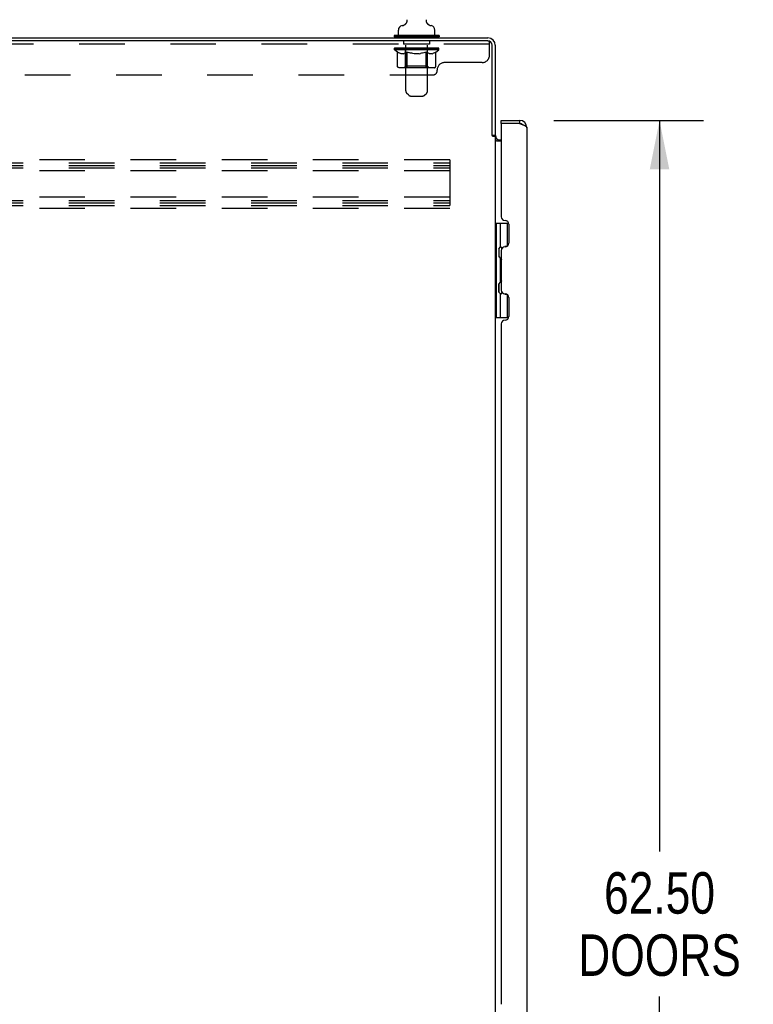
# Model space of a CAD drawing. Header units: inches. Extents: x 0 to 277, y 0 to 179.
# Tile 27 of 94: x 24 to 49, y 92 to 125. Entities that reach past the tile are written whole.
import ezdxf

# ---------------------------------------------------------------- set-up
doc = ezdxf.new("R2010")
doc.units = ezdxf.units.IN
doc.header["$LTSCALE"] = 15.20914
doc.header["$MEASUREMENT"] = 0
doc.linetypes.add('HIDDEN', pattern=[0.2, 0.1, -0.1])
doc.layers.get('0').update_dxf_attribs({"linetype": 'CONTINUOUS'})
for name, color, linetype in [('02___PRT_ALL_AXES', 7, 'CONTINUOUS'), ('DEFAULT_2', 8, 'HIDDEN'), ('DIMENSIONS', 7, 'CONTINUOUS')]:
    doc.layers.add(name, color=color, linetype=linetype)
doc.styles.get("Standard").update_dxf_attribs({"font": 'txt', "width": 0.8})
doc.dimstyles.new('DIMSTYLE_1', dxfattribs={"dimtxt": 1.382649, "dimasz": 1.626646, "dimexe": 0.09, "dimexo": 0.07, "dimgap": 0.0425, "dimtad": 0, "dimtih": 1, "dimtoh": 1, "dimzin": 4, "dimdsep": 46, "dimtxsty": 'Standard', "dimblk": '_FILLED', "dimblk1": '_FILLED', "dimblk2": '_FILLED', "dimcen": 0.09, "dimadec": 0, "dimazin": 0, "dimtfac": 1, "dimtofl": 0, "dimtmove": 0, "dimatfit": 3, "dimldrblk": '_FILLED', "dimfxl": 0, "dimtolj": 1, "dimtzin": 4, "dimarcsym": 0})

# ---------------------------------------------------------------- blocks, each defined once
blk = doc.blocks.new('_FILLED')
at = {"color": 0, "linetype": 'ByBlock'}
blk.add_solid([(0, 0), (-1, 0.2), (-1, -0.2)], dxfattribs=at)
blk = doc.blocks.new('*D21')
at = {"layer": 'DIMENSIONS', "color": 2, "linetype": 'Continuous'}
for p, q in [((42.282, 121.169), (47.277, 121.169)), ((45.813, 121.169), (45.813, 96.8)), ((45.813, 58.669), (45.813, 91.96)), ((42.282, 58.669), (47.277, 58.669))]:
    blk.add_line(p, q, dxfattribs=at)
at = {"layer": 'DIMENSIONS', "color": 2, "linetype": 'Continuous', "xscale": 1.6266460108, "yscale": 1.6266460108, "zscale": 1.6266460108}
for p, rotation in [((45.813, 121.169), 90), ((45.813, 58.669), 270)]:
    blk.add_blockref('_FILLED', p, dxfattribs=dict(at, rotation=rotation))
at = {"layer": 'DIMENSIONS', "color": 2, "linetype": 'Continuous', "insert": (45.813, 96.108), "char_height": 1.3826, "width": 5.5306, "attachment_point": 2, "line_spacing_factor": 0.9}
blk.add_mtext('62.50\\PDOORS', dxfattribs=at)

msp = doc.modelspace()

# ---------------------------------------------------------------- linework, layer by layer
at = {"color": 7, "linetype": 'Continuous'}
for p, q in [((38.036, 124.503), (38.037, 124.509)), ((38.036, 124.497), (38.036, 124.503)), ((38.036, 124.491), (38.036, 124.497)), ((38.037, 124.485), (38.036, 124.491)), ((38.037, 124.514), (38.038, 124.52)), ((38.037, 124.508), (38.038, 124.514)), ((38.037, 124.479), (38.037, 124.485)), ((38.038, 124.473), (38.037, 124.48)), ((38.038, 124.52), (38.039, 124.525)), ((38.039, 124.467), (38.038, 124.474)), ((38.051, 124.429), (38.048, 124.435)), ((37.101, 124.017), (37.101, 124.173)), ((37.32, 124.367), (37.315, 124.364)), ((38.321, 124.017), (38.321, 124.173)), ((36.961, 123.997), (36.961, 123.955)), ((38.461, 123.997), (36.961, 123.997)), ((38.461, 123.955), (36.961, 123.955)), ((36.996, 123.955), (36.996, 123.919)), ((38.426, 123.955), (38.426, 123.919)), ((38.461, 123.997), (38.461, 123.955)), ((40.536, 121.065), (40.536, 121.169)), ((41.143, 121.169), (41.143, 121.065)), ((40.556, 121.065), (40.536, 121.065)), ((40.232, 120.679), (40.336, 120.679)), ((40.336, 117.744), (40.78, 117.744)), ((40.376, 114.595), (40.376, 117.744)), ((40.513, 116.955), (40.513, 117.744)), ((40.73, 117.744), (40.73, 116.975)), ((40.45, 116.891), (40.513, 116.955)), ((40.45, 116.891), (40.45, 116.629)), ((40.466, 116.613), (40.466, 116.907)), ((40.714, 116.967), (40.65, 116.967)), ((40.45, 116.629), (40.513, 116.565)), ((40.513, 115.774), (40.513, 116.565)), ((40.45, 115.71), (40.513, 115.774)), ((40.45, 115.448), (40.45, 115.71)), ((40.466, 115.432), (40.466, 115.726)), ((40.45, 115.448), (40.513, 115.384)), ((40.513, 114.595), (40.513, 115.384)), ((40.65, 115.372), (40.714, 115.372)), ((40.73, 115.364), (40.73, 114.595)), ((40.336, 114.595), (40.78, 114.595))]:
    msp.add_line(p, q, dxfattribs=at)
at = {"color": 3, "linetype": 'Continuous'}
for p, q in [((4.388, 123.919), (40.09, 123.919)), ((40.089, 123.815), (4.451, 123.815)), ((40.232, 120.668), (40.232, 123.672)), ((40.336, 123.673), (40.336, 120.666)), ((40.536, 121.169), (41.143, 121.169)), ((40.536, 121.045), (40.536, 117.954)), ((41.143, 121.065), (40.556, 121.065)), ((41.39, 120.923), (41.39, 58.916)), ((40.246, 120.646), (40.244, 120.65)), ((40.336, 120.627), (40.262, 120.627)), ((40.336, 120.627), (40.336, 59.212)), ((40.536, 120.471), (40.377, 120.471)), ((40.479, 120.523), (40.536, 120.523)), ((40.66, 117.83), (40.662, 117.83)), ((40.786, 117.706), (40.786, 117.079)), ((40.662, 116.955), (40.66, 116.955)), ((40.536, 116.831), (40.536, 115.508)), ((40.66, 115.384), (40.662, 115.384)), ((40.786, 115.26), (40.786, 114.633)), ((40.536, 114.385), (40.536, 91.704)), ((40.662, 114.509), (40.66, 114.509))]:
    msp.add_line(p, q, dxfattribs=at)
at = {"color": 7, "linetype": 'Continuous'}
for points in [[(37.383, 124.525), (37.384, 124.52), (37.385, 124.514), (37.386, 124.509), (37.386, 124.503), (37.386, 124.497), (37.386, 124.491), (37.386, 124.485), (37.385, 124.479), (37.385, 124.474), (37.384, 124.468), (37.383, 124.462), (37.381, 124.456), (37.38, 124.451), (37.378, 124.445), (37.376, 124.44), (37.374, 124.434), (37.372, 124.429), (37.369, 124.424), (37.366, 124.419), (37.363, 124.414), (37.36, 124.409), (37.357, 124.404), (37.354, 124.399), (37.35, 124.395), (37.346, 124.39), (37.342, 124.386), (37.338, 124.382), (37.334, 124.378), (37.329, 124.374), (37.325, 124.37), (37.32, 124.367)], [(38.048, 124.435), (38.046, 124.44), (38.044, 124.446), (38.043, 124.451), (38.041, 124.457), (38.04, 124.462), (38.039, 124.468)], [(38.048, 124.434), (38.047, 124.439), (38.045, 124.445), (38.043, 124.45), (38.041, 124.456), (38.04, 124.462), (38.039, 124.467)], [(38.101, 124.368), (38.1, 124.369), (38.097, 124.371), (38.093, 124.374), (38.089, 124.377), (38.086, 124.381), (38.082, 124.384), (38.079, 124.388), (38.075, 124.392), (38.072, 124.396), (38.068, 124.4), (38.065, 124.404), (38.062, 124.409), (38.059, 124.414), (38.056, 124.419), (38.053, 124.424), (38.051, 124.429)], [(38.107, 124.364), (38.104, 124.366), (38.101, 124.368)]]:
    msp.add_lwpolyline(points, dxfattribs=at)
at = {"color": 3, "linetype": 'Continuous'}
for points in [[(41.143, 121.065), (41.173, 121.055), (41.188, 121.049), (41.202, 121.044), (41.217, 121.038), (41.228, 121.034)], [(41.228, 121.034), (41.244, 121.027), (41.258, 121.022), (41.271, 121.016), (41.283, 121.011), (41.295, 121.005), (41.307, 121), (41.318, 120.994), (41.328, 120.989), (41.337, 120.983), (41.346, 120.978), (41.354, 120.972), (41.362, 120.967), (41.368, 120.961), (41.374, 120.956), (41.379, 120.95), (41.383, 120.945), (41.386, 120.939), (41.388, 120.934), (41.389, 120.928), (41.39, 120.923)], [(40.244, 120.65), (40.243, 120.651), (40.242, 120.653), (40.241, 120.655), (40.24, 120.656), (40.239, 120.658), (40.238, 120.66), (40.236, 120.662), (40.235, 120.664), (40.234, 120.666), (40.232, 120.668)], [(40.262, 120.627), (40.26, 120.629), (40.258, 120.63), (40.256, 120.632), (40.255, 120.633), (40.253, 120.635), (40.252, 120.636), (40.251, 120.638), (40.25, 120.639), (40.249, 120.64), (40.248, 120.642), (40.247, 120.643), (40.246, 120.644), (40.246, 120.646)], [(40.352, 120.497), (40.35, 120.498), (40.347, 120.499), (40.345, 120.501), (40.343, 120.502), (40.341, 120.503), (40.34, 120.505), (40.338, 120.506), (40.337, 120.508), (40.337, 120.509), (40.336, 120.511), (40.336, 120.512)], [(40.377, 120.471), (40.377, 120.474), (40.376, 120.475), (40.376, 120.477), (40.375, 120.479), (40.375, 120.481), (40.374, 120.482), (40.372, 120.484), (40.371, 120.485), (40.369, 120.487), (40.367, 120.488), (40.366, 120.49), (40.364, 120.491), (40.361, 120.492), (40.359, 120.493), (40.357, 120.495), (40.352, 120.497)]]:
    msp.add_lwpolyline(points, dxfattribs=at)
at = {"color": 7, "linetype": 'Continuous'}
for centre, radius, start, end in [((37.258, 124.173), 0.157, 101.6478, 180), ((37.175, 124.578), 0.257, 281.6478, 311.9718), ((38.248, 124.578), 0.257, 228.028, 258.3522), ((38.164, 124.173), 0.157, 0, 78.3522), ((37.121, 124.017), 0.02, 180, 270), ((38.301, 124.017), 0.02, 270, 360), ((41.143, 120.923), 0.142, 48.6168, 90), ((41.136, 120.915), 0.15, 51.933, 83.1405), ((40.45, 116.863), 0.116, 20.3542, 57.1581), ((40.45, 116.657), 0.116, 302.8419, 317.2803), ((40.986, 116.39), 0.472, 162.3081, 180), ((40.986, 115.949), 0.472, 180, 197.6919), ((40.45, 115.682), 0.116, 42.7197, 57.1581), ((40.45, 115.476), 0.116, 302.8419, 339.6433)]:
    msp.add_arc(centre, radius, start, end, dxfattribs=at)
at = {"color": 3, "linetype": 'Continuous'}
for centre, radius, start, end in [((40.089, 123.672), 0.143, 0, 90), ((40.09, 123.673), 0.246, 0, 90), ((41.143, 120.923), 0.246, 0, 90), ((40.556, 121.045), 0.02, 90, 180), ((40.479, 120.666), 0.142, 180, 270), ((40.66, 117.954), 0.124, 180, 270), ((40.662, 117.706), 0.124, 0, 90), ((40.66, 116.831), 0.124, 90, 179.9999), ((40.662, 117.079), 0.124, 270, 360), ((40.66, 115.508), 0.124, 180, 270), ((40.662, 115.26), 0.124, 0, 90), ((40.662, 114.633), 0.124, 270, 360), ((40.66, 114.385), 0.124, 90, 179.9999)]:
    msp.add_arc(centre, radius, start, end, dxfattribs=at)
at = {"layer": '02___PRT_ALL_AXES', "color": 8, "linetype": 'HIDDEN'}
for p, q in [((37.269, 123.815), (37.269, 123.711)), ((38.144, 123.815), (37.269, 123.815)), ((38.144, 123.815), (38.144, 123.711)), ((38.144, 123.711), (37.269, 123.711))]:
    msp.add_line(p, q, dxfattribs=at)
at = {"layer": 'DEFAULT_2', "color": 8, "linetype": 'HIDDEN'}
for p, q in [((37.306, 123.997), (37.306, 123.919)), ((37.346, 122.152), (37.346, 123.967)), ((38.076, 122.152), (38.076, 123.967)), ((38.116, 123.997), (38.116, 123.919)), ((40.089, 123.815), (40.144, 123.815)), ((40.144, 123.345), (40.144, 123.815)), ((40.144, 123.711), (4.519, 123.711)), ((36.968, 123.523), (36.968, 123.577)), ((38.455, 123.523), (36.968, 123.523)), ((37.076, 123.447), (36.968, 123.523)), ((36.979, 123.57), (36.979, 123.577)), ((36.99, 123.566), (36.99, 123.57)), ((36.99, 123.566), (38.433, 123.566)), ((37, 123.566), (37, 123.57)), ((37.001, 123.566), (37.001, 123.57)), ((37.013, 123.57), (37.013, 123.577)), ((37.032, 123.566), (37.032, 123.57)), ((37.034, 123.566), (37.034, 123.57)), ((37.067, 123.57), (37.067, 123.577)), ((37.076, 122.968), (37.076, 123.447)), ((37.076, 123.447), (37.096, 123.434)), ((37.085, 123.566), (37.085, 123.57)), ((37.088, 123.566), (37.088, 123.57)), ((37.324, 123.569), (37.095, 123.569)), ((37.115, 123.422), (37.095, 123.434)), ((37.135, 123.412), (37.115, 123.422)), ((37.154, 123.404), (37.134, 123.412)), ((37.142, 123.57), (37.142, 123.577)), ((37.143, 123.566), (37.143, 123.569)), ((37.144, 123.566), (37.144, 123.569)), ((37.147, 123.566), (37.147, 123.569)), ((37.156, 123.566), (37.156, 123.57)), ((37.157, 123.566), (37.157, 123.569)), ((37.161, 123.566), (37.161, 123.57)), ((37.164, 123.566), (37.164, 123.571)), ((37.168, 123.566), (37.168, 123.569)), ((37.187, 123.566), (37.187, 123.569)), ((37.205, 123.566), (37.205, 123.569)), ((37.208, 123.566), (37.208, 123.573)), ((37.233, 123.57), (37.233, 123.577)), ((37.233, 123.566), (37.233, 123.569)), ((37.245, 123.566), (37.245, 123.57)), ((37.25, 123.566), (37.25, 123.57)), ((37.258, 123.566), (37.258, 123.569)), ((37.274, 123.566), (37.274, 123.574)), ((37.294, 123.566), (37.294, 123.569)), ((37.297, 123.566), (37.297, 123.569)), ((37.335, 123.412), (37.315, 123.404)), ((37.324, 123.566), (37.324, 123.569)), ((37.354, 123.422), (37.334, 123.412)), ((37.403, 123.569), (37.337, 123.569)), ((37.34, 123.57), (37.34, 123.577)), ((37.345, 122.971), (37.345, 123.519)), ((37.348, 123.566), (37.348, 123.57)), ((37.353, 123.566), (37.353, 123.57)), ((37.374, 123.434), (37.354, 123.422)), ((37.36, 123.566), (37.36, 123.576)), ((37.368, 123.566), (37.368, 123.569)), ((37.393, 123.447), (37.373, 123.434)), ((37.379, 123.566), (37.379, 123.569)), ((37.393, 122.968), (37.393, 123.447)), ((37.393, 123.447), (37.434, 123.434)), ((37.403, 123.566), (37.403, 123.569)), ((37.49, 123.569), (37.428, 123.569)), ((37.473, 123.422), (37.433, 123.434)), ((37.452, 123.566), (37.452, 123.569)), ((37.457, 123.57), (37.457, 123.577)), ((37.461, 123.566), (37.461, 123.57)), ((37.464, 123.566), (37.464, 123.577)), ((37.468, 123.566), (37.468, 123.57)), ((37.512, 123.412), (37.472, 123.422)), ((37.477, 123.566), (37.477, 123.57)), ((37.49, 123.566), (37.49, 123.569)), ((37.55, 123.404), (37.511, 123.412)), ((37.585, 123.569), (37.527, 123.569)), ((37.543, 123.566), (37.543, 123.569)), ((37.577, 123.569), (37.711, 123.577)), ((37.582, 123.57), (37.582, 123.577)), ((37.583, 123.577), (37.582, 123.577)), ((37.583, 123.57), (37.583, 123.577)), ((37.583, 123.566), (37.583, 123.57)), ((37.585, 123.566), (37.585, 123.569)), ((37.588, 123.566), (37.588, 123.57)), ((37.589, 123.566), (37.589, 123.57)), ((37.683, 123.569), (37.632, 123.569)), ((37.64, 123.566), (37.64, 123.569)), ((37.683, 123.566), (37.683, 123.569)), ((37.708, 123.57), (37.708, 123.57)), ((37.708, 123.566), (37.708, 123.57)), ((37.708, 123.566), (37.708, 123.57)), ((37.711, 123.57), (37.711, 123.577)), ((37.711, 123.577), (37.846, 123.569)), ((37.714, 123.566), (37.714, 123.57)), ((37.714, 123.57), (37.715, 123.57)), ((37.715, 123.566), (37.715, 123.57)), ((37.739, 123.566), (37.739, 123.569)), ((37.739, 123.569), (37.79, 123.569)), ((37.782, 123.566), (37.782, 123.569)), ((37.833, 123.566), (37.833, 123.57)), ((37.835, 123.566), (37.835, 123.57)), ((37.838, 123.566), (37.838, 123.569)), ((37.838, 123.569), (37.895, 123.569)), ((37.84, 123.57), (37.84, 123.577)), ((37.84, 123.57), (37.84, 123.577)), ((37.84, 123.577), (37.84, 123.577)), ((37.84, 123.566), (37.84, 123.57)), ((37.912, 123.412), (37.873, 123.404)), ((37.879, 123.566), (37.879, 123.569)), ((37.95, 123.422), (37.911, 123.412)), ((37.932, 123.566), (37.932, 123.569)), ((37.932, 123.569), (37.995, 123.569)), ((37.946, 123.566), (37.946, 123.57)), ((37.989, 123.434), (37.95, 123.422)), ((37.955, 123.566), (37.955, 123.57)), ((37.958, 123.566), (37.958, 123.577)), ((37.961, 123.566), (37.961, 123.57)), ((37.966, 123.57), (37.966, 123.577)), ((37.971, 123.566), (37.971, 123.569)), ((38.029, 123.447), (37.989, 123.434)), ((38.02, 123.566), (38.02, 123.569)), ((38.02, 123.569), (38.085, 123.569)), ((38.029, 122.968), (38.029, 123.447)), ((38.029, 123.447), (38.049, 123.434)), ((38.044, 123.566), (38.044, 123.569)), ((38.069, 123.422), (38.049, 123.434)), ((38.055, 123.566), (38.055, 123.569)), ((38.063, 123.566), (38.063, 123.576)), ((38.069, 123.566), (38.069, 123.57)), ((38.088, 123.412), (38.069, 123.422)), ((38.075, 123.566), (38.075, 123.57)), ((38.077, 122.971), (38.077, 123.519)), ((38.083, 123.57), (38.083, 123.577)), ((38.107, 123.404), (38.088, 123.412)), ((38.098, 123.566), (38.098, 123.569)), ((38.098, 123.569), (38.455, 123.569)), ((38.126, 123.566), (38.126, 123.569)), ((38.128, 123.566), (38.128, 123.569)), ((38.149, 123.566), (38.149, 123.574)), ((38.165, 123.566), (38.165, 123.569)), ((38.173, 123.566), (38.173, 123.57)), ((38.178, 123.566), (38.178, 123.57)), ((38.189, 123.57), (38.189, 123.577)), ((38.189, 123.566), (38.189, 123.569)), ((38.215, 123.566), (38.215, 123.573)), ((38.217, 123.566), (38.217, 123.569)), ((38.236, 123.566), (38.236, 123.569)), ((38.255, 123.566), (38.255, 123.569)), ((38.259, 123.566), (38.259, 123.571)), ((38.262, 123.566), (38.262, 123.57)), ((38.266, 123.566), (38.266, 123.57)), ((38.266, 123.566), (38.266, 123.569)), ((38.288, 123.412), (38.269, 123.404)), ((38.276, 123.566), (38.276, 123.569)), ((38.279, 123.566), (38.279, 123.569)), ((38.279, 123.566), (38.279, 123.569)), ((38.281, 123.57), (38.281, 123.577)), ((38.308, 123.422), (38.288, 123.412)), ((38.327, 123.434), (38.307, 123.422)), ((38.313, 123.573), (38.454, 123.575)), ((38.313, 123.569), (38.313, 123.573)), ((38.347, 123.447), (38.327, 123.434)), ((38.335, 123.566), (38.335, 123.57)), ((38.338, 123.566), (38.338, 123.57)), ((38.347, 123.447), (38.455, 123.523)), ((38.347, 122.968), (38.347, 123.447)), ((38.355, 123.57), (38.355, 123.577)), ((38.388, 123.566), (38.388, 123.57)), ((38.39, 123.566), (38.39, 123.57)), ((38.41, 123.57), (38.41, 123.577)), ((38.421, 123.566), (38.421, 123.57)), ((38.422, 123.566), (38.422, 123.57)), ((38.433, 123.566), (38.433, 123.57)), ((38.443, 123.57), (38.443, 123.577)), ((38.454, 123.569), (38.454, 123.575)), ((38.455, 123.523), (38.455, 123.57)), ((37.173, 123.397), (37.153, 123.404)), ((37.192, 123.392), (37.173, 123.397)), ((37.277, 123.392), (37.192, 123.392)), ((37.277, 123.392), (37.296, 123.397)), ((37.316, 123.404), (37.296, 123.397)), ((37.588, 123.397), (37.549, 123.404)), ((37.626, 123.392), (37.587, 123.397)), ((37.797, 123.392), (37.626, 123.392)), ((37.797, 123.392), (37.835, 123.397)), ((37.873, 123.404), (37.835, 123.397)), ((38.126, 123.397), (38.107, 123.404)), ((38.145, 123.392), (38.126, 123.397)), ((38.231, 123.392), (38.145, 123.392)), ((38.231, 123.392), (38.25, 123.397)), ((38.269, 123.404), (38.25, 123.397)), ((39.894, 123.095), (38.644, 123.095)), ((38.297, 122.924), (37.126, 122.924)), ((37.345, 122.971), (37.299, 122.924)), ((38.077, 122.971), (37.345, 122.971)), ((37.397, 122.945), (37.396, 122.95)), ((37.399, 122.94), (37.397, 122.945)), ((37.407, 122.929), (37.404, 122.932)), ((37.412, 122.926), (37.41, 122.927)), ((37.416, 122.925), (37.412, 122.926)), ((37.418, 122.924), (37.415, 122.925)), ((38.077, 122.971), (38.124, 122.924)), ((38.394, 122.815), (38.394, 122.845)), ((6.394, 122.69), (38.269, 122.69)), ((37.447, 122.01), (37.376, 122.081)), ((37.518, 121.98), (37.905, 121.98)), ((37.976, 122.01), (38.047, 122.081)), ((38.815, 119.857), (4.815, 119.857)), ((38.815, 119.857), (38.815, 118.232)), ((4.815, 119.753), (38.815, 119.753)), ((4.815, 119.669), (38.815, 119.669)), ((4.815, 119.586), (38.815, 119.586)), ((38.815, 119.482), (4.815, 119.482)), ((38.815, 118.607), (4.815, 118.607)), ((4.815, 118.503), (38.815, 118.503)), ((4.815, 118.419), (38.815, 118.419)), ((4.815, 118.336), (38.815, 118.336)), ((38.815, 118.232), (4.815, 118.232))]:
    msp.add_line(p, q, dxfattribs=at)
for points in [[(37.126, 122.924), (37.12, 122.925), (37.114, 122.926), (37.108, 122.927), (37.102, 122.929), (37.097, 122.932), (37.092, 122.936), (37.087, 122.94), (37.083, 122.945), (37.08, 122.95), (37.078, 122.955), (37.076, 122.961), (37.076, 122.968)], [(37.394, 122.955), (37.394, 122.961), (37.393, 122.968)], [(37.396, 122.95), (37.394, 122.955), (37.394, 122.961), (37.393, 122.968)], [(37.41, 122.927), (37.407, 122.929), (37.404, 122.932), (37.401, 122.936), (37.399, 122.94)], [(38.004, 122.924), (38.007, 122.925), (38.01, 122.926), (38.013, 122.927), (38.016, 122.929), (38.019, 122.932), (38.021, 122.936), (38.023, 122.94), (38.025, 122.945), (38.027, 122.95), (38.028, 122.955), (38.029, 122.961), (38.029, 122.968)], [(38.297, 122.924), (38.303, 122.925), (38.309, 122.926), (38.315, 122.927), (38.32, 122.929), (38.326, 122.932), (38.331, 122.936), (38.335, 122.94), (38.339, 122.945), (38.342, 122.95), (38.345, 122.955), (38.346, 122.961), (38.347, 122.968)]]:
    msp.add_lwpolyline(points, dxfattribs=at)
for centre, radius, start, end in [((37.316, 123.967), 0.03, 0, 90), ((38.106, 123.967), 0.03, 90, 180), ((37.299, 123.519), 0.0466, 0, 90), ((38.124, 123.519), 0.0466, 90, 180), ((38.644, 122.845), 0.25, 90, 180), ((39.894, 123.345), 0.25, 270, 360), ((38.269, 122.815), 0.125, 270, 360), ((37.446, 122.152), 0.1, 180, 225), ((37.976, 122.152), 0.1, 315, 360), ((37.518, 122.08), 0.1, 225, 270), ((37.905, 122.08), 0.1, 270, 315)]:
    msp.add_arc(centre, radius, start, end, dxfattribs=at)
for centre, major_axis, ratio, start_param, end_param in [((37.711, 123.577), (0.743, 0.008), 0.059247, 2.966439, 3.140971), ((36.945, 123.564), (0.232, 0), 0.060167, 0.426548, 1.470503), ((37.711, 123.577), (0.744, 0), 0.060167, 3.141593, 3.316126), ((36.945, 123.556), (0.232, 0.002), 0.059247, 1.374323, 1.469882), ((37.711, 123.577), (0.743, 0.015), 0.056515, 2.79136, 2.965893), ((36.916, 123.564), (0.232, 0.002), 0.059247, 0.251393, 1.295349), ((36.996, 123.564), (0.232, -0.002), 0.059247, 0.601702, 1.645657), ((37.711, 123.577), (0.743, -0.008), 0.059247, -2.966439, -2.791906), ((36.996, 123.556), (0.232, 0), 0.060167, 1.549477, 1.645036), ((36.916, 123.556), (0.232, 0.005), 0.056515, 1.199244, 1.294804), ((37, 123.558), (0.192, 0.002), 0.059247, 1.051627, 1.625044), ((36.977, 123.558), (0.192, 0.004), 0.056515, 0.876548, 1.449966), ((37.045, 123.558), (0.192, 0), 0.060167, 1.226781, 1.800198), ((37.711, 123.577), (0.743, 0.022), 0.052059, 2.616423, 2.790956), ((36.912, 123.564), (0.232, 0.005), 0.056515, 0.076315, 1.120271), ((37.07, 123.564), (0.232, -0.005), 0.056515, 0.77678, 1.820736), ((37.711, 123.577), (0.743, -0.015), 0.056515, -2.79136, -2.616827), ((37.07, 123.556), (0.232, -0.002), 0.059247, 1.724631, 1.82019), ((36.912, 123.556), (0.232, 0.007), 0.052059, 1.024308, 1.119867), ((36.976, 123.558), (0.192, 0.006), 0.052059, 0.701611, 1.275029), ((37.11, 123.558), (0.192, -0.002), 0.059247, 1.401935, 1.975352), ((37.711, 123.577), (0.743, 0.029), 0.046022, 2.441677, 2.61621), ((37.163, 123.564), (0.232, -0.007), 0.052059, 0.951717, 1.995673), ((36.932, 123.564), (0.232, 0.007), 0.052059, -0.098622, 0.945334), ((37.711, 123.577), (0.743, -0.022), 0.052059, -2.616423, -2.441891), ((37.163, 123.556), (0.232, -0.005), 0.056515, 1.899709, 1.995269), ((36.932, 123.556), (0.232, 0.009), 0.046022, 0.849561, 0.945121), ((36.998, 123.558), (0.192, 0.007), 0.046022, 0.526865, 1.100283), ((37.193, 123.558), (0.192, -0.004), 0.056515, 1.577013, 2.150431), ((37.711, 123.577), (0.743, 0.034), 0.038593, 2.267147, 2.44168), ((37.272, 123.564), (0.232, -0.009), 0.046022, 1.126463, 2.170419), ((36.976, 123.564), (0.232, 0.009), 0.046022, -0.273368, 0.770588), ((37.711, 123.577), (0.743, -0.029), 0.046022, -2.441677, -2.267144), ((37.272, 123.556), (0.232, -0.007), 0.052059, 2.074646, 2.170205), ((36.976, 123.556), (0.232, 0.011), 0.038593, 0.675031, 0.77059), ((37.041, 123.558), (0.192, 0.009), 0.038593, 0.352335, 0.925752), ((37.292, 123.558), (0.192, -0.006), 0.052059, 1.75195, 2.325367), ((37.711, 123.577), (0.743, 0.039), 0.030002, 2.09283, 2.267363), ((37.395, 123.564), (0.232, -0.011), 0.038593, 1.300994, 2.344949), ((37.042, 123.564), (0.232, 0.011), 0.038593, -0.447899, 0.596057), ((37.711, 123.577), (0.743, -0.034), 0.038593, -2.267147, -2.092614), ((37.395, 123.556), (0.232, -0.009), 0.046022, 2.249392, 2.344952), ((37.042, 123.556), (0.232, 0.012), 0.030002, 0.500714, 0.596274), ((37.105, 123.558), (0.192, 0.01), 0.030002, 0.178018, 0.751436), ((37.404, 123.558), (0.192, -0.007), 0.046022, 1.926696, 2.500114), ((37.128, 123.564), (0.232, 0.012), 0.030002, -0.622215, 0.421741), ((37.711, 123.577), (0.743, 0.042), 0.020513, 1.918702, 2.093235), ((37.528, 123.564), (0.232, -0.012), 0.030002, 1.47531, 2.519266), ((37.711, 123.577), (0.743, -0.039), 0.030002, -2.09283, -1.918297), ((37.528, 123.556), (0.232, -0.011), 0.038593, 2.423923, 2.519482), ((37.128, 123.556), (0.232, 0.013), 0.020513, 0.326586, 0.422146), ((37.187, 123.558), (0.192, 0.011), 0.020513, 0.00389, 0.577307), ((37.525, 123.558), (0.192, -0.009), 0.038593, 2.101227, 2.674644), ((37.232, 123.564), (0.232, 0.013), 0.020513, -0.796343, 0.247613), ((37.711, 123.577), (0.743, 0.044), 0.010411, 1.744712, 1.919245), ((37.666, 123.564), (0.232, -0.013), 0.020513, 1.649438, 2.693394), ((37.711, 123.577), (0.743, -0.042), 0.020513, -1.918702, -1.744169), ((37.666, 123.556), (0.232, -0.012), 0.030002, 2.598239, 2.693799), ((37.232, 123.556), (0.232, 0.014), 0.010411, 0.152596, 0.248156), ((37.285, 123.558), (0.192, 0.011), 0.010411, 6.113086, 6.686503), ((37.652, 123.558), (0.192, -0.01), 0.030002, 2.275543, 2.848961), ((37.351, 123.564), (0.232, 0.014), 0.010411, -0.970333, -0.000837), ((37.805, 123.564), (0.232, -0.014), 0.010411, 1.823428, 2.867384), ((37.711, 123.577), (0.743, -0.044), 0.010411, -1.744712, -1.570179), ((37.805, 123.556), (0.232, -0.013), 0.020513, 2.772368, 2.867927), ((37.78, 123.558), (0.192, -0.011), 0.020513, 2.449671, 3.023089), ((37.617, 123.564), (0.232, 0.014), 0.010411, 0.274209, 1.318165), ((37.516, 123.558), (0.192, 0.011), 0.010411, -0.000452, 0.517932), ((37.481, 123.556), (0.232, 0.014), 0.010411, 0.099676, 0.195236), ((37.711, 123.577), (0.743, 0.044), 0.010411, -1.571413, -1.39688), ((37.942, 123.556), (0.232, -0.014), 0.010411, 2.946357, 3.041917), ((37.906, 123.558), (0.192, -0.011), 0.010411, 2.623661, 3.142044), ((37.757, 123.564), (0.232, 0.013), 0.020513, 0.448199, 1.492154), ((37.643, 123.558), (0.192, 0.011), 0.020513, 0.118504, 0.691921), ((37.617, 123.556), (0.232, 0.013), 0.020513, 0.273666, 0.369225), ((38.072, 123.564), (0.232, -0.014), 0.010411, -3.140756, -2.17126), ((37.711, 123.577), (0.743, 0.042), 0.020513, -1.397424, -1.222891), ((37.711, 123.577), (0.743, -0.044), 0.010411, 1.222347, 1.39688), ((37.895, 123.564), (0.232, 0.012), 0.030002, 0.622327, 1.666283), ((37.771, 123.558), (0.192, 0.01), 0.030002, 0.292632, 0.86605), ((38.138, 123.558), (0.192, -0.011), 0.010411, 2.738275, 3.311692), ((38.19, 123.564), (0.232, -0.013), 0.020513, 2.89398, 3.937936), ((37.757, 123.556), (0.232, 0.012), 0.030002, 0.447794, 0.543354), ((38.19, 123.556), (0.232, -0.014), 0.010411, 2.893437, 2.988996), ((38.027, 123.564), (0.232, 0.011), 0.038593, 0.796643, 1.840599), ((37.711, 123.577), (0.743, 0.039), 0.030002, -1.223295, -1.048762), ((37.711, 123.577), (0.743, -0.042), 0.020513, 1.048358, 1.222891), ((37.898, 123.558), (0.192, 0.009), 0.038593, 0.466948, 1.040366), ((38.236, 123.558), (0.192, -0.011), 0.020513, 2.564285, 3.137703), ((38.294, 123.564), (0.232, -0.012), 0.030002, 2.719852, 3.763807), ((38.15, 123.564), (0.232, 0.009), 0.046022, 0.971174, 2.01513), ((37.895, 123.556), (0.232, 0.011), 0.038593, 0.62211, 0.71767), ((38.294, 123.556), (0.232, -0.013), 0.020513, 2.719447, 2.815007), ((37.711, 123.577), (0.743, 0.034), 0.038593, -1.048979, -0.874446), ((37.711, 123.577), (0.743, -0.039), 0.030002, 0.874229, 1.048762), ((38.019, 123.558), (0.192, 0.007), 0.046022, 0.641479, 1.214897), ((38.26, 123.564), (0.232, 0.007), 0.052059, 1.14592, 2.189876), ((38.318, 123.558), (0.192, -0.01), 0.030002, 2.390157, 2.963574), ((38.381, 123.564), (0.232, -0.011), 0.038593, 2.545535, 3.589491), ((38.131, 123.558), (0.192, 0.006), 0.052059, 0.816225, 1.389643), ((38.027, 123.556), (0.232, 0.009), 0.046022, 0.796641, 0.892201), ((38.381, 123.556), (0.232, -0.012), 0.030002, 2.545319, 2.640878), ((38.353, 123.564), (0.232, 0.005), 0.056515, 1.320857, 2.364813), ((37.711, 123.577), (0.743, 0.029), 0.046022, -0.874448, -0.699915), ((37.711, 123.577), (0.743, -0.034), 0.038593, 0.699913, 0.874446), ((38.447, 123.564), (0.232, -0.009), 0.046022, 2.371005, 3.41496), ((38.381, 123.558), (0.192, -0.009), 0.038593, 2.21584, 2.789258), ((38.229, 123.558), (0.192, 0.004), 0.056515, 0.991162, 1.564579), ((38.426, 123.564), (0.232, 0.002), 0.059247, 1.495935, 2.539891), ((38.491, 123.564), (0.232, -0.007), 0.052059, 2.196258, 3.240214), ((38.425, 123.558), (0.192, -0.007), 0.046022, 2.04131, 2.614727), ((38.15, 123.556), (0.232, 0.007), 0.052059, 0.971387, 1.066947), ((38.447, 123.556), (0.232, -0.011), 0.038593, 2.371002, 2.466562), ((38.478, 123.564), (0.232, 0), 0.060167, 2.360678, 2.715045), ((38.511, 123.564), (0.232, -0.005), 0.056515, 2.021322, 3.065278), ((38.313, 123.558), (0.192, 0.002), 0.059247, 1.16624, 1.739658), ((37.711, 123.577), (0.743, 0.022), 0.052059, -0.699702, -0.525169), ((37.711, 123.577), (0.743, -0.029), 0.046022, 0.525382, 0.699915), ((38.506, 123.564), (0.232, -0.002), 0.059247, 1.846243, 2.890199), ((38.446, 123.558), (0.192, -0.006), 0.052059, 1.866564, 2.439981), ((38.378, 123.558), (0.192, 0), 0.060167, 1.341394, 1.914812), ((38.445, 123.558), (0.192, -0.004), 0.056515, 1.691627, 2.265045), ((38.422, 123.558), (0.192, -0.002), 0.059247, 1.516549, 2.089966), ((38.26, 123.556), (0.232, 0.005), 0.056515, 1.146324, 1.241883), ((38.491, 123.556), (0.232, -0.009), 0.046022, 2.196472, 2.292031), ((37.711, 123.577), (0.743, 0.015), 0.056515, -0.524765, -0.350233), ((37.711, 123.577), (0.743, -0.022), 0.052059, 0.350636, 0.525169), ((38.478, 123.556), (0.232, -0.002), 0.059247, 1.76727, 1.979233), ((38.353, 123.556), (0.232, 0.002), 0.059247, 1.321402, 1.416962), ((38.511, 123.556), (0.232, -0.007), 0.052059, 2.021726, 2.117285), ((37.711, 123.577), (0.743, 0.008), 0.059247, -0.349687, -0.175154), ((37.711, 123.577), (0.743, -0.015), 0.056515, 0.1757, 0.350233), ((38.426, 123.556), (0.232, 0), 0.060167, 1.496556, 1.592116), ((38.506, 123.556), (0.232, -0.005), 0.056515, 1.846789, 1.942348), ((37.711, 123.577), (0.743, -0.008), 0.059247, 6.276097, 6.458339), ((37.711, 123.577), (0.744, 0), 0.060167, -0.174533, -0.057527)]:
    msp.add_ellipse(centre, major_axis=major_axis, ratio=ratio, start_param=start_param, end_param=end_param, dxfattribs=at)

# ---------------------------------------------------------------- dimensions: what is measured, and where the dimension line sits
at = {"layer": 'DIMENSIONS', "color": 2, "linetype": 'Continuous'}
dim = msp.add_linear_dim(base=(45.813, 58.669), p1=(42.212, 121.169), p2=(42.212, 58.669), angle=270, text='<>\\PDOORS', dimstyle='DIMSTYLE_1', dxfattribs=at)
dim.commit()
dim.dimension.update_dxf_attribs({"geometry": '*D21', "text_midpoint": (45.813, 94.38), "dimtype": 160})

doc.saveas('drawing.dxf')
